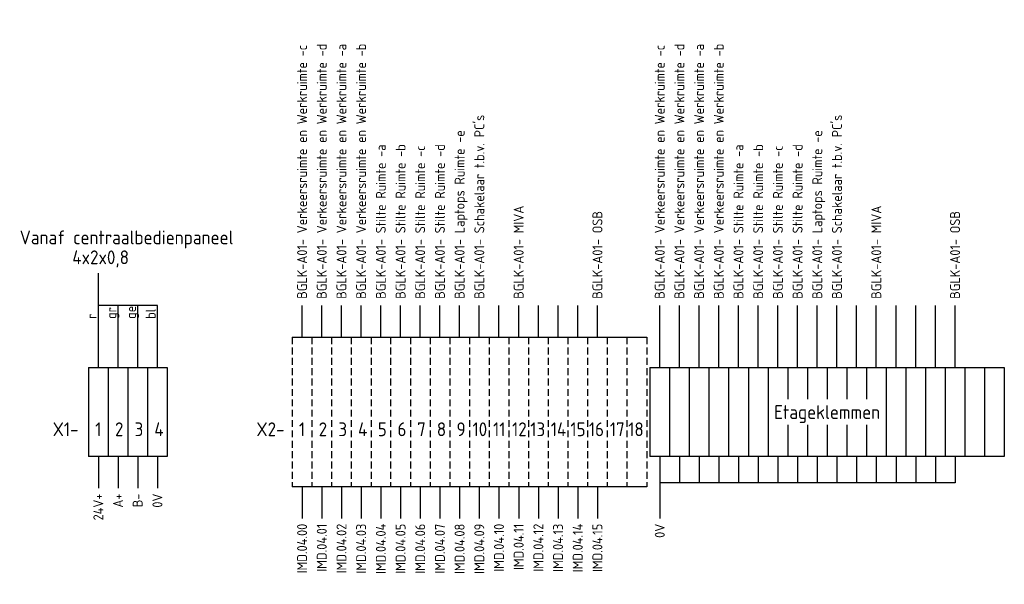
# Model space of a CAD drawing. Extents: x -1224 to 18134, y -20786 to 3554.
# Tile 9 of 88: x 2546 to 2725, y -6991 to -6888. Entities that reach past the tile are written whole.
import ezdxf
from ezdxf.enums import TextEntityAlignment as Align

# ---------------------------------------------------------------- set-up
doc = ezdxf.new("R2010")
doc.units = 0
doc.linetypes.add('HIDDEN2', pattern=[1.875, 1.25, -0.625])
doc.layers.add('EL$1----', color=3, linetype='CONTINUOUS')
doc.styles.add('BURO-018', font='ISO.shx', dxfattribs={"height": 1.8})
doc.styles.add('BURO-025', font='ISO.shx', dxfattribs={"height": 2.5})

msp = doc.modelspace()

# ---------------------------------------------------------------- linework, layer by layer
at = {"layer": 'EL$1----', "color": 1}
for p, q in [((2560.42, -6951.3), (2560.42, -6934.24)), ((2571.12, -6940.09), (2560.42, -6940.09)), ((2563.99, -6951.3), (2563.99, -6940.09)), ((2567.55, -6951.3), (2567.55, -6940.09)), ((2571.12, -6951.3), (2571.12, -6940.09)), ((2597.33, -6945.83), (2597.33, -6940.09)), ((2600.9, -6945.83), (2600.9, -6940.09)), ((2604.47, -6945.83), (2604.47, -6940.09)), ((2608.03, -6945.83), (2608.03, -6940.09)), ((2611.6, -6945.83), (2611.6, -6940.09)), ((2615.17, -6945.83), (2615.17, -6940.09)), ((2618.73, -6945.83), (2618.73, -6940.09)), ((2622.3, -6945.83), (2622.3, -6940.09)), ((2625.87, -6945.83), (2625.87, -6940.09)), ((2629.44, -6945.83), (2629.44, -6940.09)), ((2633, -6945.83), (2633, -6940.09)), ((2636.57, -6945.83), (2636.57, -6940.09)), ((2640.14, -6945.83), (2640.14, -6940.09)), ((2643.7, -6945.83), (2643.7, -6940.09)), ((2647.27, -6945.83), (2647.27, -6940.09)), ((2650.84, -6945.83), (2650.84, -6940.09)), ((2662.13, -6951.3), (2662.13, -6940.09)), ((2665.69, -6951.3), (2665.69, -6940.09)), ((2669.26, -6951.3), (2669.26, -6940.09)), ((2672.83, -6951.3), (2672.83, -6940.09)), ((2676.39, -6951.3), (2676.39, -6940.09)), ((2679.96, -6951.3), (2679.96, -6940.09)), ((2683.53, -6951.3), (2683.53, -6940.09)), ((2687.1, -6951.3), (2687.1, -6940.09)), ((2690.66, -6951.3), (2690.66, -6940.09)), ((2694.23, -6951.3), (2694.23, -6940.09)), ((2697.8, -6951.3), (2697.8, -6940.09)), ((2701.36, -6951.3), (2701.36, -6940.09)), ((2704.93, -6951.3), (2704.93, -6940.09)), ((2708.5, -6951.3), (2708.5, -6940.09)), ((2712.07, -6951.3), (2712.07, -6940.09)), ((2715.63, -6951.3), (2715.63, -6940.09)), ((2560.42, -6967.45), (2560.42, -6973.19)), ((2563.99, -6967.45), (2563.99, -6973.19)), ((2567.55, -6967.45), (2567.55, -6973.19)), ((2571.12, -6967.45), (2571.12, -6973.19)), ((2662.13, -6967.45), (2662.13, -6978.66)), ((2665.69, -6967.45), (2665.69, -6972.22)), ((2669.26, -6967.45), (2669.26, -6972.22)), ((2672.83, -6967.45), (2672.83, -6972.22)), ((2676.39, -6967.45), (2676.39, -6972.22)), ((2679.96, -6967.45), (2679.96, -6972.22)), ((2683.53, -6967.45), (2683.53, -6972.22)), ((2687.1, -6967.45), (2687.1, -6972.22)), ((2690.66, -6967.45), (2690.66, -6972.22)), ((2694.23, -6967.45), (2694.23, -6972.22)), ((2697.8, -6967.45), (2697.8, -6972.22)), ((2701.36, -6967.45), (2701.36, -6972.22)), ((2704.93, -6967.45), (2704.93, -6972.22)), ((2708.5, -6967.45), (2708.5, -6972.22)), ((2712.07, -6967.45), (2712.07, -6972.22)), ((2715.63, -6967.45), (2715.63, -6972.22)), ((2665.69, -6972.22), (2662.13, -6972.22)), ((2669.26, -6972.22), (2665.69, -6972.22)), ((2672.83, -6972.22), (2669.26, -6972.22)), ((2676.39, -6972.22), (2672.83, -6972.22)), ((2679.96, -6972.22), (2676.39, -6972.22)), ((2683.53, -6972.22), (2679.96, -6972.22)), ((2687.1, -6972.22), (2683.53, -6972.22)), ((2690.66, -6972.22), (2687.1, -6972.22)), ((2694.23, -6972.22), (2690.66, -6972.22)), ((2697.8, -6972.22), (2694.23, -6972.22)), ((2701.36, -6972.22), (2697.8, -6972.22)), ((2704.93, -6972.22), (2701.36, -6972.22)), ((2708.5, -6972.22), (2704.93, -6972.22)), ((2712.07, -6972.22), (2708.5, -6972.22)), ((2715.63, -6972.22), (2712.07, -6972.22)), ((2597.33, -6972.92), (2597.33, -6978.66)), ((2600.9, -6972.92), (2600.9, -6978.66)), ((2604.47, -6972.92), (2604.47, -6978.66)), ((2608.03, -6972.92), (2608.03, -6978.66)), ((2611.6, -6972.92), (2611.6, -6978.66)), ((2615.17, -6972.92), (2615.17, -6978.66)), ((2618.73, -6972.92), (2618.73, -6978.66)), ((2622.3, -6972.92), (2622.3, -6978.66)), ((2625.87, -6972.92), (2625.87, -6978.66)), ((2629.44, -6972.92), (2629.44, -6978.66)), ((2633, -6972.92), (2633, -6978.66)), ((2636.57, -6972.92), (2636.57, -6978.66)), ((2640.14, -6972.92), (2640.14, -6978.66)), ((2643.7, -6972.92), (2643.7, -6978.66)), ((2647.27, -6972.92), (2647.27, -6978.66)), ((2650.84, -6972.92), (2650.84, -6978.66))]:
    msp.add_line(p, q, dxfattribs=at)
at = {"layer": 'EL$1----', "color": 1, "linetype": 'Continuous'}
for p, q in [((2595.55, -6945.83), (2599.12, -6945.83)), ((2599.12, -6945.83), (2602.68, -6945.83)), ((2602.68, -6945.83), (2606.25, -6945.83)), ((2606.25, -6945.83), (2609.82, -6945.83)), ((2609.82, -6945.83), (2613.38, -6945.83)), ((2613.38, -6945.83), (2616.95, -6945.83)), ((2616.95, -6945.83), (2620.52, -6945.83)), ((2620.52, -6945.83), (2624.09, -6945.83)), ((2624.09, -6945.83), (2627.65, -6945.83)), ((2627.65, -6945.83), (2631.22, -6945.83)), ((2631.22, -6945.83), (2634.79, -6945.83)), ((2634.79, -6945.83), (2638.35, -6945.83)), ((2638.35, -6945.83), (2641.92, -6945.83)), ((2641.92, -6945.83), (2645.49, -6945.83)), ((2645.49, -6945.83), (2649.06, -6945.83)), ((2649.06, -6945.83), (2652.62, -6945.83)), ((2652.62, -6945.83), (2656.19, -6945.83)), ((2656.19, -6945.83), (2659.76, -6945.83)), ((2599.12, -6972.92), (2595.55, -6972.92)), ((2602.68, -6972.92), (2599.12, -6972.92)), ((2606.25, -6972.92), (2602.68, -6972.92)), ((2609.82, -6972.92), (2606.25, -6972.92)), ((2613.38, -6972.92), (2609.82, -6972.92)), ((2616.95, -6972.92), (2613.38, -6972.92)), ((2620.52, -6972.92), (2616.95, -6972.92)), ((2624.09, -6972.92), (2620.52, -6972.92)), ((2627.65, -6972.92), (2624.09, -6972.92)), ((2631.22, -6972.92), (2627.65, -6972.92)), ((2634.79, -6972.92), (2631.22, -6972.92)), ((2638.35, -6972.92), (2634.79, -6972.92)), ((2641.92, -6972.92), (2638.35, -6972.92)), ((2645.49, -6972.92), (2641.92, -6972.92)), ((2649.06, -6972.92), (2645.49, -6972.92)), ((2652.62, -6972.92), (2649.06, -6972.92)), ((2656.19, -6972.92), (2652.62, -6972.92)), ((2659.76, -6972.92), (2656.19, -6972.92))]:
    msp.add_line(p, q, dxfattribs=at)
at = {"layer": 'EL$1----', "color": 1, "linetype": 'HIDDEN2'}
for p, q in [((2595.55, -6945.83), (2595.55, -6972.92)), ((2599.12, -6945.83), (2599.12, -6972.92)), ((2599.12, -6945.83), (2599.12, -6972.92)), ((2602.68, -6945.83), (2602.68, -6972.92)), ((2602.68, -6945.83), (2602.68, -6972.92)), ((2606.25, -6945.83), (2606.25, -6972.92)), ((2606.25, -6945.83), (2606.25, -6972.92)), ((2609.82, -6945.83), (2609.82, -6972.92)), ((2609.82, -6945.83), (2609.82, -6972.92)), ((2613.38, -6945.83), (2613.38, -6972.92)), ((2613.38, -6945.83), (2613.38, -6972.92)), ((2616.95, -6945.83), (2616.95, -6972.92)), ((2616.95, -6945.83), (2616.95, -6972.92)), ((2620.52, -6945.83), (2620.52, -6972.92)), ((2620.52, -6945.83), (2620.52, -6972.92)), ((2624.09, -6945.83), (2624.09, -6972.92)), ((2624.09, -6945.83), (2624.09, -6972.92)), ((2627.65, -6945.83), (2627.65, -6972.92)), ((2627.65, -6945.83), (2627.65, -6972.92)), ((2631.22, -6945.83), (2631.22, -6972.92)), ((2631.22, -6945.83), (2631.22, -6972.92)), ((2634.79, -6945.83), (2634.79, -6972.92)), ((2634.79, -6945.83), (2634.79, -6972.92)), ((2638.35, -6945.83), (2638.35, -6972.92)), ((2638.35, -6945.83), (2638.35, -6972.92)), ((2641.92, -6945.83), (2641.92, -6972.92)), ((2641.92, -6945.83), (2641.92, -6972.92)), ((2645.49, -6945.83), (2645.49, -6972.92)), ((2645.49, -6945.83), (2645.49, -6972.92)), ((2649.06, -6945.83), (2649.06, -6972.92)), ((2649.06, -6945.83), (2649.06, -6972.92)), ((2652.62, -6945.83), (2652.62, -6972.92)), ((2652.62, -6945.83), (2652.62, -6972.92)), ((2652.62, -6945.83), (2652.62, -6972.92)), ((2652.62, -6945.83), (2652.62, -6972.92)), ((2656.19, -6945.83), (2656.19, -6972.92)), ((2656.19, -6945.83), (2656.19, -6972.92)), ((2659.76, -6945.83), (2659.76, -6972.92))]:
    msp.add_line(p, q, dxfattribs=at)
at = {"layer": 'EL$1----'}
for p, q in [((2558.64, -6951.3), (2562.2, -6951.3)), ((2558.64, -6951.3), (2558.64, -6967.45)), ((2562.2, -6951.3), (2562.2, -6967.45)), ((2562.2, -6951.3), (2565.77, -6951.3)), ((2562.2, -6951.3), (2562.2, -6967.45)), ((2565.77, -6951.3), (2565.77, -6967.45)), ((2565.77, -6951.3), (2569.34, -6951.3)), ((2565.77, -6951.3), (2565.77, -6967.45)), ((2569.34, -6951.3), (2569.34, -6967.45)), ((2569.34, -6951.3), (2572.91, -6951.3)), ((2569.34, -6951.3), (2569.34, -6967.45)), ((2572.91, -6951.3), (2572.91, -6967.45)), ((2572.91, -6951.3), (2572.91, -6967.45)), ((2572.91, -6951.3), (2572.91, -6967.45)), ((2572.91, -6951.3), (2572.91, -6967.45)), ((2660.34, -6951.3), (2663.91, -6951.3)), ((2660.34, -6951.3), (2660.34, -6967.45)), ((2663.91, -6951.3), (2663.91, -6967.45)), ((2663.91, -6951.3), (2667.48, -6951.3)), ((2663.91, -6951.3), (2663.91, -6967.45)), ((2667.48, -6951.3), (2667.48, -6967.45)), ((2667.48, -6951.3), (2671.04, -6951.3)), ((2667.48, -6951.3), (2667.48, -6967.45)), ((2671.04, -6951.3), (2671.04, -6967.45)), ((2671.04, -6951.3), (2674.61, -6951.3)), ((2674.61, -6951.3), (2674.61, -6967.45)), ((2674.61, -6951.3), (2678.18, -6951.3)), ((2674.61, -6951.3), (2674.61, -6967.45)), ((2678.18, -6951.3), (2678.18, -6967.45)), ((2678.18, -6951.3), (2681.75, -6951.3)), ((2678.18, -6951.3), (2678.18, -6967.45)), ((2681.75, -6951.3), (2681.75, -6967.45)), ((2681.75, -6951.3), (2685.31, -6951.3)), ((2681.75, -6951.3), (2681.75, -6967.45)), ((2685.31, -6951.3), (2685.31, -6957.03)), ((2685.31, -6951.3), (2688.88, -6951.3)), ((2685.31, -6951.3), (2685.31, -6957.03)), ((2688.88, -6951.3), (2688.88, -6957.03)), ((2688.88, -6951.3), (2692.45, -6951.3)), ((2688.88, -6951.3), (2688.88, -6957.03)), ((2692.45, -6951.3), (2692.45, -6957.03)), ((2692.45, -6951.3), (2696.01, -6951.3)), ((2692.45, -6951.3), (2692.45, -6957.03)), ((2696.01, -6951.3), (2696.01, -6957.03)), ((2696.01, -6951.3), (2696.01, -6957.03)), ((2696.01, -6951.3), (2699.58, -6951.3)), ((2699.58, -6951.3), (2699.58, -6957.03)), ((2699.58, -6951.3), (2703.15, -6951.3)), ((2699.58, -6951.3), (2699.58, -6957.03)), ((2703.15, -6951.3), (2703.15, -6967.45)), ((2703.15, -6951.3), (2706.72, -6951.3)), ((2703.15, -6951.3), (2703.15, -6967.45)), ((2706.72, -6951.3), (2706.72, -6967.45)), ((2706.72, -6951.3), (2710.28, -6951.3)), ((2706.72, -6951.3), (2706.72, -6967.45)), ((2710.28, -6951.3), (2710.28, -6967.45)), ((2710.28, -6951.3), (2713.85, -6951.3)), ((2710.28, -6951.3), (2710.28, -6967.45)), ((2713.85, -6951.3), (2713.85, -6967.45)), ((2713.85, -6951.3), (2717.42, -6951.3)), ((2713.85, -6951.3), (2713.85, -6967.45)), ((2717.42, -6951.3), (2717.42, -6967.45)), ((2717.42, -6951.3), (2717.42, -6967.45)), ((2717.42, -6951.3), (2717.42, -6967.45)), ((2717.42, -6951.3), (2720.98, -6951.3)), ((2717.42, -6951.3), (2717.42, -6967.45)), ((2720.98, -6951.3), (2720.98, -6967.45)), ((2720.98, -6951.3), (2724.55, -6951.3)), ((2720.98, -6951.3), (2720.98, -6967.45)), ((2724.55, -6951.3), (2724.55, -6967.45)), ((2724.55, -6951.3), (2724.55, -6967.45)), ((2685.31, -6961.72), (2685.31, -6967.45)), ((2685.31, -6961.72), (2685.31, -6967.45)), ((2688.88, -6961.72), (2688.88, -6967.45)), ((2688.88, -6961.72), (2688.88, -6967.45)), ((2692.45, -6961.72), (2692.45, -6967.45)), ((2692.45, -6961.72), (2692.45, -6967.45)), ((2696.01, -6961.72), (2696.01, -6967.45)), ((2696.01, -6961.72), (2696.01, -6967.45)), ((2699.58, -6961.72), (2699.58, -6967.45)), ((2699.58, -6961.72), (2699.58, -6967.45)), ((2562.2, -6967.45), (2558.64, -6967.45)), ((2565.77, -6967.45), (2562.2, -6967.45)), ((2569.34, -6967.45), (2565.77, -6967.45)), ((2572.91, -6967.45), (2569.34, -6967.45)), ((2663.91, -6967.45), (2660.34, -6967.45)), ((2667.48, -6967.45), (2663.91, -6967.45)), ((2671.04, -6967.45), (2667.48, -6967.45)), ((2674.61, -6967.45), (2671.04, -6967.45)), ((2678.18, -6967.45), (2674.61, -6967.45)), ((2681.75, -6967.45), (2678.18, -6967.45)), ((2685.31, -6967.45), (2681.75, -6967.45)), ((2688.88, -6967.45), (2685.31, -6967.45)), ((2692.45, -6967.45), (2688.88, -6967.45)), ((2696.01, -6967.45), (2692.45, -6967.45)), ((2699.58, -6967.45), (2696.01, -6967.45)), ((2703.15, -6967.45), (2699.58, -6967.45)), ((2706.72, -6967.45), (2703.15, -6967.45)), ((2710.28, -6967.45), (2706.72, -6967.45)), ((2713.85, -6967.45), (2710.28, -6967.45)), ((2717.42, -6967.45), (2713.85, -6967.45)), ((2720.98, -6967.45), (2717.42, -6967.45)), ((2724.55, -6967.45), (2720.98, -6967.45))]:
    msp.add_line(p, q, dxfattribs=at)

# ---------------------------------------------------------------- texts
at = {"layer": 'EL$1----', "color": 1, "style": 'BURO-018'}
for s, p in [('BGLK-A01- Verkeersruimte en Werkruimte -c', (2597.33, -6938.87)), ('BGLK-A01- Verkeersruimte en Werkruimte -d', (2600.9, -6938.87)), ('BGLK-A01- Verkeersruimte en Werkruimte -a', (2604.47, -6938.87)), ('BGLK-A01- Verkeersruimte en Werkruimte -b', (2608.03, -6938.87)), ('BGLK-A01- Verkeersruimte en Werkruimte -c', (2662.13, -6938.87)), ('BGLK-A01- Verkeersruimte en Werkruimte -d', (2665.69, -6938.87)), ('BGLK-A01- Verkeersruimte en Werkruimte -a', (2669.26, -6938.87)), ('BGLK-A01- Verkeersruimte en Werkruimte -b', (2672.83, -6938.87)), ("BGLK-A01- Schakelaar t.b.v. PC's", (2629.44, -6938.87)), ("BGLK-A01- Schakelaar t.b.v. PC's", (2694.23, -6938.87)), ('BGLK-A01- Laptops Ruimte -e', (2625.87, -6938.87)), ('BGLK-A01- Laptops Ruimte -e', (2690.66, -6938.87)), ('BGLK-A01- Stilte Ruimte -b', (2615.17, -6938.87)), ('BGLK-A01- Stilte Ruimte -d', (2622.3, -6938.87)), ('BGLK-A01- Stilte Ruimte -b', (2679.96, -6938.87)), ('BGLK-A01- Stilte Ruimte -d', (2687.1, -6938.87)), ('BGLK-A01- Stilte Ruimte -a', (2611.6, -6938.87)), ('BGLK-A01- Stilte Ruimte -c', (2618.73, -6938.87)), ('BGLK-A01- Stilte Ruimte -a', (2676.39, -6938.87)), ('BGLK-A01- Stilte Ruimte -c', (2683.53, -6938.87)), ('BGLK-A01- MIVA', (2636.57, -6938.87)), ('BGLK-A01- MIVA', (2701.36, -6938.87)), ('BGLK-A01- OSB', (2650.84, -6938.87)), ('BGLK-A01- OSB', (2715.63, -6938.87))]:
    msp.add_text(s, height=1.8, rotation=90, dxfattribs=at).set_placement(p, align=Align.MIDDLE_LEFT)
at = {"layer": 'EL$1----', "color": 1, "style": 'BURO-025'}
for s, p in [('Vanaf centraalbedienpaneel', (2546.17, -6929)), ('4x2x0,8', (2555.7, -6932.61)), ('X1-', (2552.15, -6963.75)), ('1', (2559.86, -6963.75)), ('2', (2563.43, -6963.75)), ('3', (2566.99, -6963.75)), ('4', (2570.56, -6963.75)), ('X2-', (2589.06, -6963.75)), ('1', (2596.77, -6963.75)), ('2', (2600.34, -6963.75)), ('3', (2603.91, -6963.75)), ('4', (2607.47, -6963.75)), ('5', (2611.04, -6963.75)), ('6', (2614.61, -6963.75)), ('7', (2618.17, -6963.75)), ('8', (2621.74, -6963.75)), ('9', (2625.31, -6963.75)), ('10', (2628.2, -6963.75)), ('11', (2631.93, -6963.75)), ('12', (2635.37, -6963.75)), ('13', (2638.68, -6963.75)), ('14', (2642.38, -6963.75)), ('15', (2645.94, -6963.75)), ('16', (2649.28, -6963.75)), ('17', (2653.08, -6963.75)), ('18', (2656.41, -6963.75))]:
    msp.add_text(s, height=2.5, dxfattribs=at).set_placement(p)
at = {"layer": 'EL$1----', "color": 2, "style": 'BURO-018'}
for s, p in [('gr', (2563.67, -6942.51)), ('ge', (2567.23, -6942.51)), ('bl', (2570.8, -6942.51)), ('r', (2560.1, -6942.51))]:
    msp.add_text(s, height=1.8, rotation=90, dxfattribs=at).set_placement(p)
at = {"layer": 'EL$1----', "color": 1, "style": 'BURO-025'}
msp.add_text('Etageklemmen', height=2.5, dxfattribs=at).set_placement((2692.45, -6959.38), align=Align.MIDDLE_CENTER)
at = {"layer": 'EL$1----', "color": 1, "style": 'BURO-018'}
for s, p in [('24V+', (2560.42, -6974.13)), ('A+', (2563.99, -6974.13)), ('B-', (2567.55, -6974.13)), ('0V', (2571.12, -6974.13)), ('IMD.04.00', (2597.33, -6979.6)), ('IMD.04.01', (2600.9, -6979.6)), ('IMD.04.02', (2604.47, -6979.6)), ('IMD.04.03', (2608.03, -6979.6)), ('IMD.04.04', (2611.6, -6979.6)), ('IMD.04.05', (2615.17, -6979.6)), ('IMD.04.06', (2618.73, -6979.6)), ('IMD.04.07', (2622.3, -6979.6)), ('IMD.04.08', (2625.87, -6979.6)), ('IMD.04.09', (2629.44, -6979.6)), ('IMD.04.10', (2633, -6979.6)), ('IMD.04.11', (2636.57, -6979.6)), ('IMD.04.12', (2640.14, -6979.6)), ('IMD.04.13', (2643.7, -6979.6)), ('IMD.04.14', (2647.27, -6979.6)), ('IMD.04.15', (2650.84, -6979.6)), ('0V', (2662.13, -6979.6))]:
    msp.add_text(s, height=1.8, rotation=90, dxfattribs=at).set_placement(p, align=Align.MIDDLE_RIGHT)

doc.saveas('drawing.dxf')
